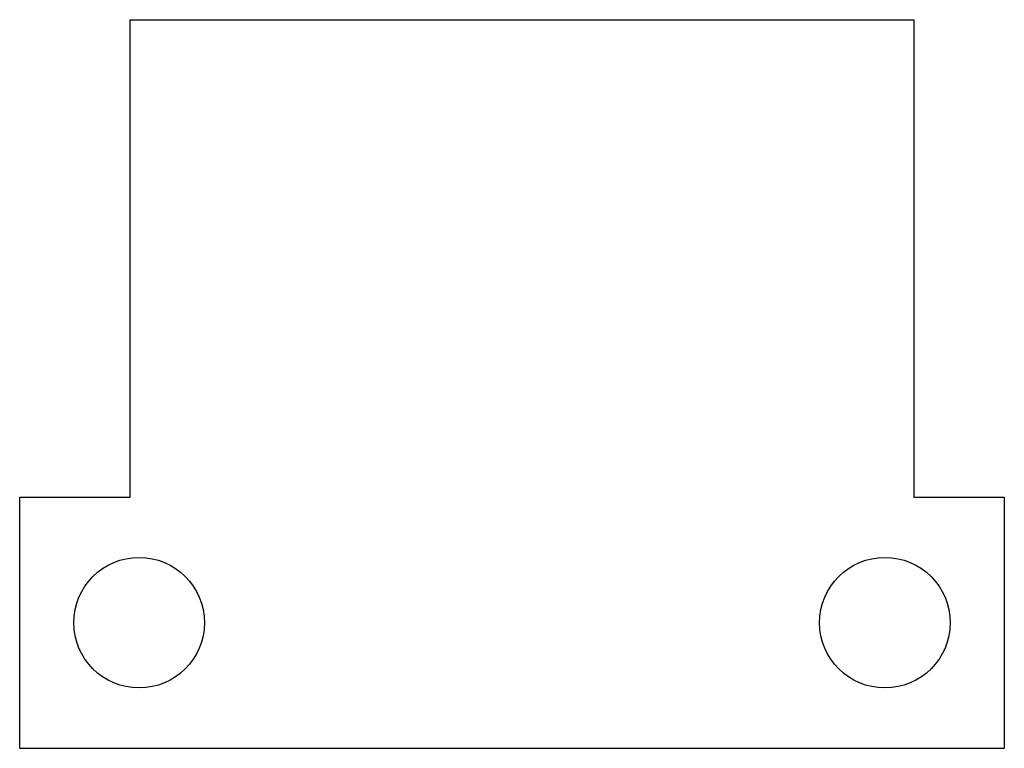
# Model space of a CAD drawing. Extents: x -1 to 23.9, y 5.8 to 24.3.
import ezdxf

# ---------------------------------------------------------------- set-up
doc = ezdxf.new("R2010")
doc.units = 0
doc.layers.add('20', color=7, linetype='CONTINUOUS')

msp = doc.modelspace()

# ---------------------------------------------------------------- linework, layer by layer
at = {"layer": '20'}
for p, q in [((1.778, 12.192), (1.778, 24.257)), ((1.778, 24.257), (21.59, 24.257)), ((21.59, 24.257), (21.59, 12.192)), ((-1.016, 5.842), (-1.016, 12.192)), ((-1.016, 12.192), (1.778, 12.192)), ((21.59, 12.192), (23.876, 12.192)), ((23.876, 12.192), (23.876, 5.842)), ((-1.016, 5.842), (23.876, 5.842))]:
    msp.add_line(p, q, dxfattribs=at)
for centre in [(2.003, 9.017), (20.857, 9.017)]:
    msp.add_circle(centre, 1.65, dxfattribs=at)

doc.saveas('drawing.dxf')
